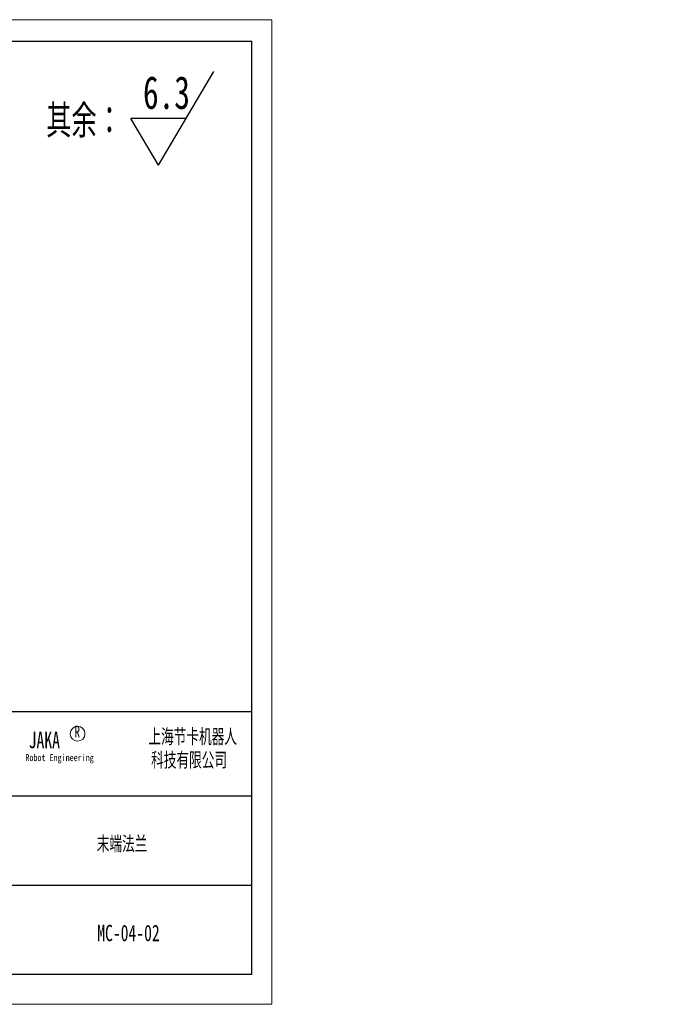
# Model space of a CAD drawing. Header units: millimetres. Extents: x 0 to 381, y 0 to 210.
# Tile 11 of 11: x 243 to 381, y 0 to 210. Entities that reach past the tile are written whole.
import ezdxf

# ---------------------------------------------------------------- set-up
doc = ezdxf.new("R2010")
doc.units = ezdxf.units.MM
doc.layers.add('文字层', color=190, linetype='Continuous')
doc.layers.add('标注层', color=3, linetype='Continuous')
doc.styles.add('SLDTEXTSTYLE0', font='TXT', dxfattribs={"width": 0.7, "bigfont": 'bigfont'})
doc.styles.add('SLDTEXTSTYLE1', font='TXT', dxfattribs={"width": 0.7})

# ---------------------------------------------------------------- blocks, each defined once
blk = doc.blocks.new('SW_NOTE_0')
at = {"layer": '文字层', "color": 0, "char_height": 3.5, "attachment_point": 2, "style": 'SLDTEXTSTYLE0'}
for s, insert in [('\\M+18FE3\\M+18A43节卡\\M+18AF7\\M+18AED\\M+1906C', (16.08, 4.51)), ('\\M+189C8\\M+18B5A\\M+1974C\\M+18CC0\\M+18CF6\\M+18E69', (15.31, -0.49))]:
    blk.add_mtext(s, dxfattribs=dict(at, insert=insert))
blk = doc.blocks.new('SW_SFSYMBOL_0')
at = {"layer": '标注层', "color": 0}
for p, q in [((3.3, -10), (15.1, 10)), ((3.3, -10), (-2.6, 0)), ((9.2, 0), (-2.6, 0))]:
    blk.add_line(p, q, dxfattribs=at)
at = {"layer": '标注层', "color": 0, "insert": (0, 9.02), "char_height": 7, "attachment_point": 1, "style": 'SLDTEXTSTYLE1'}
blk.add_mtext('6.3', dxfattribs=at)

msp = doc.modelspace()

# ---------------------------------------------------------------- linework, layer by layer
at = {"color": 1, "linetype": 'Continuous', "lineweight": 18}
for p, q in [((-0.006573, 209.99938), (296.993427, 209.99938)), ((296.993427, -0.00062), (296.993427, 209.99938)), ((-0.006573, -0.00062), (296.993427, -0.00062))]:
    msp.add_line(p, q, dxfattribs=at)
at = {"color": 190, "linetype": 'Continuous', "lineweight": 25}
for p, q in [((25.726191, 205.430028), (292.726191, 205.430028)), ((292.726191, 6.430028), (292.726191, 205.430028)), ((25.726191, 6.430028), (292.726191, 6.430028))]:
    msp.add_line(p, q, dxfattribs=at)
at = {"color": 1, "linetype": 'Continuous', "lineweight": 25}
for p, q in [((112.726191, 62.430028), (292.726191, 62.430028)), ((241.397479, 44.430028), (292.726191, 44.430028)), ((192.726191, 25.430028), (292.726191, 25.430028))]:
    msp.add_line(p, q, dxfattribs=at)
at = {"color": 11, "linetype": 'Continuous', "lineweight": 18}
msp.add_circle((255.598087, 57.693131), 1.575159, dxfattribs=at)

# ---------------------------------------------------------------- block references
at = {"layer": '文字层', "color": 4}
msp.add_blockref('SW_NOTE_0', (264.059239, 54.248298), dxfattribs=at)
at = {"layer": '标注层'}
msp.add_blockref('SW_SFSYMBOL_0', (269.543351, 188.941413), dxfattribs=at)

# ---------------------------------------------------------------- texts
at = {"color": 7, "linetype": 'Continuous', "lineweight": 18, "attachment_point": 1, "style": 'SLDTEXTSTYLE1'}
for s, insert, char_height in [('R', (254.938917, 59.408091), 2.5), ('JAKA', (245.182677, 58.128523), 3.5), ('Robot Engineering', (244.480892, 53.370133), 1.5)]:
    msp.add_mtext(s, dxfattribs=dict(at, insert=insert, char_height=char_height))
at = {"color": 2, "linetype": 'Continuous', "lineweight": 18, "char_height": 3.5, "attachment_point": 2}
for s, insert, style in [('\\M+19696\\M+1925B\\M+19640兰', (265.074673, 35.89309), 'SLDTEXTSTYLE0'), ('MC-04-02', (266.448332, 16.955392), 'SLDTEXTSTYLE1')]:
    msp.add_mtext(s, dxfattribs=dict(at, insert=insert, style=style))
at = {"color": 4, "linetype": 'Continuous', "lineweight": 18, "insert": (236.372947, 32.366394), "char_height": 3.5, "attachment_point": 2, "style": 'SLDTEXTSTYLE0'}
msp.add_mtext('\\M+194E4\\M+197E1', dxfattribs=at)
at = {"layer": '标注层', "insert": (248.905964, 191.84906), "char_height": 7, "attachment_point": 1, "style": 'SLDTEXTSTYLE0'}
msp.add_mtext('\\M+191B4\\M+1975D\\M+18146', dxfattribs=at)

doc.saveas('drawing.dxf')
